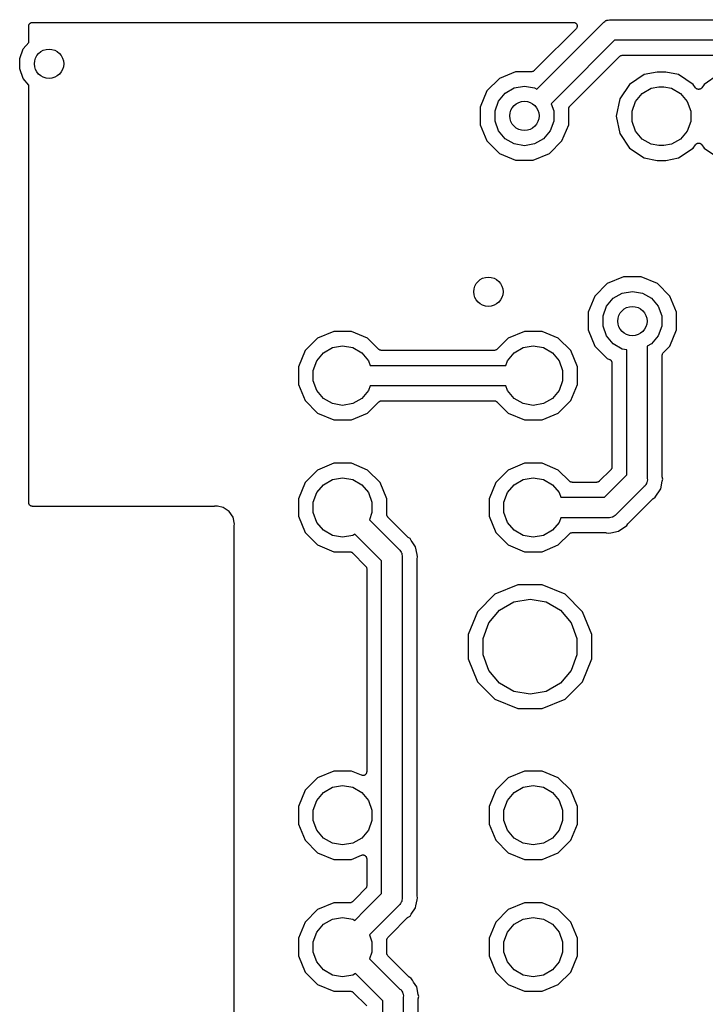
# Model space of a CAD drawing. Extents: x 66 to 115.1, y -104 to -36.9.
# Tile 5 of 8: x 66 to 89.4, y -70.5 to -36.9. Entities that reach past the tile are written whole.
import ezdxf

# ---------------------------------------------------------------- set-up
doc = ezdxf.new("R2010")
doc.units = 0
doc.header["$MEASUREMENT"] = 0
doc.layers.add('BLACK', color=7, linetype='CONTINUOUS')

msp = doc.modelspace()

# ---------------------------------------------------------------- linework, layer by layer
at = {"layer": 'BLACK', "linetype": 'CONTINUOUS'}
for p, q in [((66.3816, -36.9557), (66.3925, -36.9537)), ((66.3925, -36.9537), (66.4029, -36.9499)), ((66.4029, -36.9499), (66.4141, -36.9499)), ((66.4141, -36.9499), (66.425, -36.948)), ((66.425, -36.948), (84.872, -36.948)), ((84.872, -36.948), (84.8884, -36.9509)), ((84.8884, -36.9509), (84.9049, -36.9523)), ((84.9049, -36.9523), (84.91, -36.9547)), ((84.91, -36.9547), (84.9155, -36.9557)), ((85.8717, -36.9733), (85.9016, -36.9377)), ((85.9016, -36.9377), (85.9418, -36.9145)), ((85.9418, -36.9145), (85.9798, -36.8879)), ((85.9798, -36.8879), (85.9949, -36.8839)), ((85.9949, -36.8839), (86.0085, -36.876)), ((86.0085, -36.876), (86.0542, -36.868)), ((86.0542, -36.868), (86.099, -36.856)), ((86.099, -36.856), (86.1453, -36.86)), ((86.1453, -36.86), (104.395, -36.86)), ((66.298, -37.075), (66.2999, -37.0641)), ((66.298, -37.629), (66.298, -37.075)), ((66.2999, -37.0529), (66.3037, -37.0425)), ((66.2999, -37.0641), (66.2999, -37.0529)), ((66.3037, -37.0425), (66.3057, -37.0316)), ((66.3057, -37.0316), (66.3112, -37.0219)), ((66.3112, -37.0219), (66.315, -37.0115)), ((66.315, -37.0115), (66.3222, -37.003)), ((66.3222, -37.003), (66.3277, -36.9934)), ((66.3277, -36.9934), (66.3362, -36.9862)), ((66.3362, -36.9862), (66.3434, -36.9777)), ((66.3434, -36.9777), (66.353, -36.9722)), ((66.353, -36.9722), (66.3615, -36.965)), ((66.3615, -36.965), (66.3719, -36.9612)), ((66.3719, -36.9612), (66.3816, -36.9557)), ((84.9618, -37.1648), (83.6619, -38.4647)), ((83.9742, -38.8709), (85.8717, -36.9733)), ((84.9155, -36.9557), (84.9298, -36.964)), ((84.9298, -36.964), (84.9449, -36.971)), ((84.9449, -36.971), (84.9488, -36.9749)), ((84.9488, -36.9749), (84.9537, -36.9777)), ((84.9537, -36.9777), (84.9643, -36.9904)), ((84.9713, -37.1512), (84.9618, -37.1648)), ((84.9643, -36.9904), (84.9761, -37.0022)), ((84.982, -37.1385), (84.9713, -37.1512)), ((84.9761, -37.0022), (84.9784, -37.0072)), ((84.9784, -37.0072), (84.982, -37.0115)), ((84.982, -37.0115), (84.9877, -37.0271)), ((84.9839, -37.1332), (84.982, -37.1385)), ((84.9871, -37.1287), (84.9839, -37.1332)), ((84.9914, -37.1126), (84.9871, -37.1287)), ((84.9877, -37.0271), (84.9947, -37.0421)), ((84.9971, -37.0971), (84.9914, -37.1126)), ((84.9947, -37.0421), (84.9952, -37.0477)), ((84.9952, -37.0477), (84.9971, -37.0529)), ((84.9971, -37.0529), (84.9971, -37.0695)), ((84.9971, -37.0695), (84.9985, -37.0861)), ((84.9985, -37.0861), (84.9971, -37.0915)), ((84.9971, -37.0915), (84.9971, -37.0971)), ((86.275, -37.56), (84.4692, -39.3658)), ((104.265, -37.56), (86.275, -37.56)), ((65.99, -38.1837), (66.1106, -37.8523)), ((66.1106, -37.8523), (66.298, -37.629)), ((65.99, -38.5363), (65.99, -38.1837)), ((84.8753, -39.6781), (86.4482, -38.1052)), ((86.4482, -38.1052), (86.4528, -38.102)), ((86.4528, -38.102), (86.4564, -38.0977)), ((86.4564, -38.0977), (86.4708, -38.0894)), ((86.4708, -38.0894), (86.4844, -38.0799)), ((86.4844, -38.0799), (86.4898, -38.0785)), ((86.4898, -38.0785), (86.4946, -38.0757)), ((86.4946, -38.0757), (86.5109, -38.0728)), ((86.5109, -38.0728), (86.527, -38.0685)), ((86.527, -38.0685), (86.5325, -38.069)), ((86.5325, -38.069), (86.538, -38.068)), ((86.538, -38.068), (104.002, -38.068)), ((66.1106, -38.8677), (65.99, -38.5363)), ((82.9001, -38.632), (82.3458, -38.8616)), ((83.442, -38.632), (82.9001, -38.632)), ((83.4475, -38.631), (83.442, -38.632)), ((83.4531, -38.6315), (83.4475, -38.631)), ((83.4691, -38.6272), (83.4531, -38.6315)), ((83.4855, -38.6243), (83.4691, -38.6272)), ((83.4903, -38.6215), (83.4855, -38.6243)), ((83.4957, -38.6201), (83.4903, -38.6215)), ((83.5093, -38.6106), (83.4957, -38.6201)), ((83.5237, -38.6023), (83.5093, -38.6106)), ((83.5272, -38.598), (83.5237, -38.6023)), ((83.5318, -38.5948), (83.5272, -38.598)), ((83.6619, -38.4647), (83.5318, -38.5948)), ((83.6619, -38.4647), (83.6619, -38.4647)), ((66.298, -39.091), (66.1106, -38.8677)), ((82.3458, -38.8616), (81.9216, -39.2858)), ((83.6183, -39.2268), (83.9742, -38.8709)), ((83.9742, -38.8709), (83.9742, -38.8709)), ((87.2816, -38.7295), (86.7828, -39.0628)), ((87.7215, -38.642), (87.2816, -38.7295)), ((88.0185, -38.642), (87.7215, -38.642)), ((88.4584, -38.7295), (88.0185, -38.642)), ((88.9572, -39.0628), (88.4584, -38.7295)), ((89.8216, -38.7295), (89.3228, -39.0628)), ((66.298, -53.335), (66.298, -39.091)), ((81.9216, -39.2858), (81.692, -39.84)), ((82.5473, -39.3621), (82.8527, -39.1858)), ((82.8527, -39.1858), (83.2, -39.1246)), ((83.2, -39.1246), (83.5473, -39.1858)), ((83.5473, -39.1858), (83.6183, -39.2268)), ((86.7828, -39.0628), (86.4495, -39.5616)), ((87.2173, -39.3721), (87.5227, -39.1958)), ((87.5227, -39.1958), (87.7825, -39.15)), ((87.7825, -39.15), (87.9575, -39.15)), ((87.9575, -39.15), (88.2173, -39.1958)), ((88.2173, -39.1958), (88.5227, -39.3721)), ((89.0344, -39.1783), (88.9572, -39.0628)), ((89.044, -39.1883), (89.0344, -39.1783)), ((89.0522, -39.1995), (89.044, -39.1883)), ((89.0591, -39.2042), (89.0522, -39.1995)), ((89.0649, -39.2102), (89.0591, -39.2042)), ((89.0773, -39.2163), (89.0649, -39.2102)), ((89.0889, -39.224), (89.0773, -39.2163)), ((89.097, -39.226), (89.0889, -39.224)), ((89.1045, -39.2297), (89.097, -39.226)), ((89.1182, -39.2312), (89.1045, -39.2297)), ((89.1317, -39.2345), (89.1182, -39.2312)), ((89.14, -39.2336), (89.1317, -39.2345)), ((89.1483, -39.2345), (89.14, -39.2336)), ((89.1618, -39.2312), (89.1483, -39.2345)), ((89.1755, -39.2297), (89.1618, -39.2312)), ((89.183, -39.226), (89.1755, -39.2297)), ((89.1911, -39.224), (89.183, -39.226)), ((89.2027, -39.2163), (89.1911, -39.224)), ((89.2151, -39.2102), (89.2027, -39.2163)), ((89.2209, -39.2042), (89.2151, -39.2102)), ((89.2278, -39.1995), (89.2209, -39.2042)), ((89.236, -39.1883), (89.2278, -39.1995)), ((89.2456, -39.1783), (89.236, -39.1883)), ((89.3228, -39.0628), (89.2456, -39.1783)), ((82.2, -39.9637), (82.3206, -39.6323)), ((82.3206, -39.6323), (82.5473, -39.3621)), ((84.4692, -39.3658), (84.1123, -39.7227)), ((84.4692, -39.3658), (84.4692, -39.3658)), ((86.4495, -39.5616), (86.3325, -40.15)), ((86.87, -39.9737), (86.9906, -39.6423)), ((86.9906, -39.6423), (87.2173, -39.3721)), ((88.5227, -39.3721), (88.7494, -39.6423)), ((88.7494, -39.6423), (88.87, -39.9737)), ((81.692, -39.84), (81.692, -40.44)), ((82.2, -40.3163), (82.2, -39.9637)), ((84.1123, -39.7227), (84.2, -39.9637)), ((84.2, -39.9637), (84.2, -40.3163)), ((84.708, -39.898), (84.709, -39.8925)), ((84.708, -40.44), (84.708, -39.898)), ((84.7085, -39.8869), (84.7128, -39.8709)), ((84.709, -39.8925), (84.7085, -39.8869)), ((84.7128, -39.8709), (84.7157, -39.8546)), ((84.7157, -39.8546), (84.7185, -39.8497)), ((84.7185, -39.8497), (84.7199, -39.8443)), ((84.7199, -39.8443), (84.7294, -39.8307)), ((84.7294, -39.8307), (84.7377, -39.8164)), ((84.7377, -39.8164), (84.742, -39.8128)), ((84.742, -39.8128), (84.7452, -39.8082)), ((84.7452, -39.8082), (84.8753, -39.6781)), ((84.8753, -39.6781), (84.8753, -39.6781)), ((86.87, -40.3263), (86.87, -39.9737)), ((88.87, -39.9737), (88.87, -40.3263)), ((86.3325, -40.15), (86.4495, -40.7384)), ((81.692, -40.44), (81.9216, -40.9942)), ((82.3206, -40.6477), (82.2, -40.3163)), ((82.5473, -40.9179), (82.3206, -40.6477)), ((84.0794, -40.6477), (83.8527, -40.9179)), ((84.2, -40.3163), (84.0794, -40.6477)), ((84.4784, -40.9942), (84.708, -40.44)), ((86.9906, -40.6577), (86.87, -40.3263)), ((88.87, -40.3263), (88.7494, -40.6577)), ((82.8527, -41.0942), (82.5473, -40.9179)), ((83.8527, -40.9179), (83.5473, -41.0942)), ((86.4495, -40.7384), (86.7828, -41.2372)), ((87.2173, -40.9279), (86.9906, -40.6577)), ((87.5227, -41.1042), (87.2173, -40.9279)), ((88.5227, -40.9279), (88.2173, -41.1042)), ((88.7494, -40.6577), (88.5227, -40.9279)), ((81.9216, -40.9942), (82.3458, -41.4184)), ((83.2, -41.1554), (82.8527, -41.0942)), ((83.5473, -41.0942), (83.2, -41.1554)), ((84.0542, -41.4184), (84.4784, -40.9942)), ((86.7828, -41.2372), (87.2816, -41.5705)), ((87.7825, -41.15), (87.5227, -41.1042)), ((87.9575, -41.15), (87.7825, -41.15)), ((88.2173, -41.1042), (87.9575, -41.15)), ((88.4584, -41.5705), (88.9572, -41.2372)), ((88.9572, -41.2372), (89.0344, -41.1217)), ((89.0344, -41.1217), (89.044, -41.1117)), ((89.044, -41.1117), (89.0522, -41.1005)), ((89.0522, -41.1005), (89.0591, -41.0958)), ((89.0591, -41.0958), (89.0649, -41.0898)), ((89.0649, -41.0898), (89.0773, -41.0837)), ((89.0773, -41.0837), (89.0889, -41.076)), ((89.0889, -41.076), (89.097, -41.074)), ((89.097, -41.074), (89.1045, -41.0703)), ((89.1045, -41.0703), (89.1182, -41.0688)), ((89.1182, -41.0688), (89.1317, -41.0655)), ((89.1317, -41.0655), (89.14, -41.0664)), ((89.14, -41.0664), (89.1483, -41.0655)), ((89.1483, -41.0655), (89.1618, -41.0688)), ((89.1618, -41.0688), (89.1755, -41.0703)), ((89.1755, -41.0703), (89.183, -41.074)), ((89.183, -41.074), (89.1911, -41.076)), ((89.1911, -41.076), (89.2027, -41.0837)), ((89.2027, -41.0837), (89.2151, -41.0898)), ((89.2151, -41.0898), (89.2209, -41.0958)), ((89.2209, -41.0958), (89.2278, -41.1005)), ((89.2278, -41.1005), (89.236, -41.1117)), ((89.236, -41.1117), (89.2456, -41.1217)), ((89.2456, -41.1217), (89.3228, -41.2372)), ((89.3228, -41.2372), (89.8216, -41.5705)), ((82.3458, -41.4184), (82.9001, -41.648)), ((82.9001, -41.648), (83.5, -41.648)), ((83.5, -41.648), (84.0542, -41.4184)), ((87.2816, -41.5705), (87.7215, -41.658)), ((87.7215, -41.658), (88.0185, -41.658)), ((88.0185, -41.658), (88.4584, -41.5705)), ((86.58, -45.632), (86.0258, -45.8616)), ((87.18, -45.632), (86.58, -45.632)), ((87.7342, -45.8616), (87.18, -45.632)), ((86.0258, -45.8616), (85.6016, -46.2858)), ((88.1584, -46.2858), (87.7342, -45.8616)), ((85.6016, -46.2858), (85.372, -46.84)), ((86.2273, -46.3621), (86.5327, -46.1858)), ((86.5327, -46.1858), (86.88, -46.1246)), ((86.88, -46.1246), (87.2273, -46.1858)), ((87.2273, -46.1858), (87.5327, -46.3621)), ((88.388, -46.84), (88.1584, -46.2858)), ((85.88, -46.9637), (86.0006, -46.6323)), ((86.0006, -46.6323), (86.2273, -46.3621)), ((87.5327, -46.3621), (87.7594, -46.6323)), ((87.7594, -46.6323), (87.88, -46.9637)), ((85.372, -46.84), (85.372, -47.44)), ((85.88, -47.3163), (85.88, -46.9637)), ((87.88, -46.9637), (87.88, -47.3163)), ((88.388, -47.44), (88.388, -46.84)), ((86.0006, -47.6477), (85.88, -47.3163)), ((87.88, -47.3163), (87.7594, -47.6477)), ((76.7, -47.492), (76.1458, -47.7216)), ((77.3, -47.492), (76.7, -47.492)), ((77.8542, -47.7216), (77.3, -47.492)), ((83.2, -47.492), (82.6458, -47.7216)), ((83.8, -47.492), (83.2, -47.492)), ((84.3542, -47.7216), (83.8, -47.492)), ((85.372, -47.44), (85.6016, -47.9942)), ((86.2273, -47.9179), (86.0006, -47.6477)), ((87.7594, -47.6477), (87.5327, -47.9179)), ((88.1584, -47.9942), (88.388, -47.44)), ((76.1458, -47.7216), (75.7216, -48.1458)), ((76.6527, -48.0458), (77, -47.9846)), ((77, -47.9846), (77.3473, -48.0458)), ((78.2374, -48.1048), (77.8542, -47.7216)), ((82.6458, -47.7216), (82.2626, -48.1048)), ((83.1527, -48.0458), (83.5, -47.9846)), ((83.5, -47.9846), (83.8473, -48.0458)), ((84.7784, -48.1458), (84.3542, -47.7216)), ((85.6016, -47.9942), (86.0258, -48.4184)), ((86.5327, -48.0942), (86.2273, -47.9179)), ((87.5327, -47.9179), (87.39, -48.0003)), ((87.39, -48.0003), (87.39, -52.5147)), ((87.9352, -48.2174), (88.1584, -47.9942)), ((75.7216, -48.1458), (75.492, -48.7)), ((76.1206, -48.4923), (76.3473, -48.2221)), ((76.3473, -48.2221), (76.6527, -48.0458)), ((77.3473, -48.0458), (77.6527, -48.2221)), ((77.6527, -48.2221), (77.8794, -48.4923)), ((78.242, -48.108), (78.2374, -48.1048)), ((78.2456, -48.1123), (78.242, -48.108)), ((78.26, -48.1206), (78.2456, -48.1123)), ((78.2736, -48.1301), (78.26, -48.1206)), ((78.279, -48.1315), (78.2736, -48.1301)), ((78.2838, -48.1343), (78.279, -48.1315)), ((78.3001, -48.1372), (78.2838, -48.1343)), ((78.3162, -48.1415), (78.3001, -48.1372)), ((78.3217, -48.141), (78.3162, -48.1415)), ((78.3272, -48.142), (78.3217, -48.141)), ((82.1728, -48.142), (78.3272, -48.142)), ((82.1783, -48.141), (82.1728, -48.142)), ((82.1838, -48.1415), (82.1783, -48.141)), ((82.1999, -48.1372), (82.1838, -48.1415)), ((82.2162, -48.1343), (82.1999, -48.1372)), ((82.221, -48.1315), (82.2162, -48.1343)), ((82.2264, -48.1301), (82.221, -48.1315)), ((82.24, -48.1206), (82.2264, -48.1301)), ((82.2544, -48.1123), (82.24, -48.1206)), ((82.258, -48.108), (82.2544, -48.1123)), ((82.2626, -48.1048), (82.258, -48.108)), ((82.6206, -48.4923), (82.8473, -48.2221)), ((82.8473, -48.2221), (83.1527, -48.0458)), ((83.8473, -48.0458), (84.1527, -48.2221)), ((84.1527, -48.2221), (84.3794, -48.4923)), ((85.008, -48.7), (84.7784, -48.1458)), ((86.69, -48.1219), (86.5327, -48.0942)), ((86.69, -52.385), (86.69, -48.1219)), ((87.898, -48.3072), (87.899, -48.3017)), ((87.898, -52.433), (87.898, -48.3072)), ((87.8985, -48.2962), (87.9028, -48.2801)), ((87.899, -48.3017), (87.8985, -48.2962)), ((87.9028, -48.2801), (87.9057, -48.2638)), ((87.9057, -48.2638), (87.9085, -48.259)), ((87.9085, -48.259), (87.9099, -48.2536)), ((87.9099, -48.2536), (87.9194, -48.24)), ((87.9194, -48.24), (87.9277, -48.2256)), ((87.9277, -48.2256), (87.932, -48.222)), ((87.932, -48.222), (87.9352, -48.2174)), ((75.492, -48.7), (75.492, -49.3)), ((76, -48.8237), (76.1206, -48.4923)), ((77.8794, -48.4923), (77.9368, -48.65)), ((77.9368, -48.65), (82.5632, -48.65)), ((82.5632, -48.65), (82.6206, -48.4923)), ((84.3794, -48.4923), (84.5, -48.8237)), ((85.008, -49.3), (85.008, -48.7)), ((86.0258, -48.4184), (86.1036, -48.4507)), ((86.1036, -48.4507), (86.1106, -48.4551)), ((86.1106, -48.4551), (86.1185, -48.458)), ((86.1185, -48.458), (86.1291, -48.4669)), ((86.1291, -48.4669), (86.1408, -48.4744)), ((86.1408, -48.4744), (86.1459, -48.481)), ((86.1459, -48.481), (86.1523, -48.4863)), ((86.1523, -48.4863), (86.1592, -48.4983)), ((86.1592, -48.4983), (86.1677, -48.5093)), ((86.1677, -48.5093), (86.1702, -48.5173)), ((86.1702, -48.5173), (86.1743, -48.5245)), ((86.1743, -48.5245), (86.1767, -48.5382)), ((86.1767, -48.5382), (86.1809, -48.5514)), ((86.1809, -48.5514), (86.1805, -48.5598)), ((86.1805, -48.5598), (86.182, -48.568)), ((86.182, -48.568), (86.182, -52.122)), ((76, -49.1763), (76, -48.8237)), ((84.5, -48.8237), (84.5, -49.1763)), ((75.492, -49.3), (75.7216, -49.8542)), ((76.1206, -49.5077), (76, -49.1763)), ((77.9368, -49.35), (77.8794, -49.5077)), ((82.5632, -49.35), (77.9368, -49.35)), ((82.6206, -49.5077), (82.5632, -49.35)), ((84.5, -49.1763), (84.3794, -49.5077)), ((84.7784, -49.8542), (85.008, -49.3)), ((76.3473, -49.7779), (76.1206, -49.5077)), ((77.8794, -49.5077), (77.6527, -49.7779)), ((82.8473, -49.7779), (82.6206, -49.5077)), ((84.3794, -49.5077), (84.1527, -49.7779)), ((75.7216, -49.8542), (76.1458, -50.2784)), ((76.6527, -49.9542), (76.3473, -49.7779)), ((77, -50.0154), (76.6527, -49.9542)), ((77.3473, -49.9542), (77, -50.0154)), ((77.6527, -49.7779), (77.3473, -49.9542)), ((77.8542, -50.2784), (78.2374, -49.8952)), ((78.2374, -49.8952), (78.242, -49.892)), ((78.242, -49.892), (78.2456, -49.8877)), ((78.2456, -49.8877), (78.26, -49.8794)), ((78.26, -49.8794), (78.2736, -49.8699)), ((78.2736, -49.8699), (78.279, -49.8685)), ((78.279, -49.8685), (78.2838, -49.8657)), ((78.2838, -49.8657), (78.3001, -49.8628)), ((78.3001, -49.8628), (78.3162, -49.8585)), ((78.3162, -49.8585), (78.3217, -49.859)), ((78.3217, -49.859), (78.3272, -49.858)), ((78.3272, -49.858), (82.1728, -49.858)), ((82.1728, -49.858), (82.1783, -49.859)), ((82.1783, -49.859), (82.1838, -49.8585)), ((82.1838, -49.8585), (82.1999, -49.8628)), ((82.1999, -49.8628), (82.2162, -49.8657)), ((82.2162, -49.8657), (82.221, -49.8685)), ((82.221, -49.8685), (82.2264, -49.8699)), ((82.2264, -49.8699), (82.24, -49.8794)), ((82.24, -49.8794), (82.2544, -49.8877)), ((82.2544, -49.8877), (82.258, -49.892)), ((82.258, -49.892), (82.2626, -49.8952)), ((82.2626, -49.8952), (82.6458, -50.2784)), ((83.1527, -49.9542), (82.8473, -49.7779)), ((83.5, -50.0154), (83.1527, -49.9542)), ((83.8473, -49.9542), (83.5, -50.0154)), ((84.1527, -49.7779), (83.8473, -49.9542)), ((84.3542, -50.2784), (84.7784, -49.8542)), ((76.1458, -50.2784), (76.7, -50.508)), ((77.3, -50.508), (77.8542, -50.2784)), ((82.6458, -50.2784), (83.2, -50.508)), ((83.8, -50.508), (84.3542, -50.2784)), ((76.7, -50.508), (77.3, -50.508)), ((83.2, -50.508), (83.8, -50.508)), ((76.7, -51.992), (76.1458, -52.2216)), ((77.3, -51.992), (76.7, -51.992)), ((77.8542, -52.2216), (77.3, -51.992)), ((83.2, -51.992), (82.6458, -52.2216)), ((83.8, -51.992), (83.2, -51.992)), ((84.3542, -52.2216), (83.8, -51.992)), ((76.1458, -52.2216), (75.7216, -52.6458)), ((78.2784, -52.6458), (77.8542, -52.2216)), ((82.6458, -52.2216), (82.2216, -52.6458)), ((84.7374, -52.6048), (84.3542, -52.2216)), ((86.1448, -52.2118), (85.7518, -52.6048)), ((85.925, -53.15), (86.69, -52.385)), ((86.148, -52.2072), (86.1448, -52.2118)), ((86.1523, -52.2036), (86.148, -52.2072)), ((86.1606, -52.1893), (86.1523, -52.2036)), ((86.1701, -52.1757), (86.1606, -52.1893)), ((86.1715, -52.1703), (86.1701, -52.1757)), ((86.1743, -52.1654), (86.1715, -52.1703)), ((86.1772, -52.1491), (86.1743, -52.1654)), ((86.1815, -52.1331), (86.1772, -52.1491)), ((86.182, -52.122), (86.181, -52.1275)), ((86.181, -52.1275), (86.1815, -52.1331)), ((75.7216, -52.6458), (75.492, -53.2)), ((76.1206, -52.9923), (76.3473, -52.7221)), ((76.3473, -52.7221), (76.6527, -52.5458)), ((76.6527, -52.5458), (77, -52.4846)), ((77, -52.4846), (77.3473, -52.5458)), ((77.3473, -52.5458), (77.6527, -52.7221)), ((77.6527, -52.7221), (77.8794, -52.9923)), ((78.508, -53.2), (78.2784, -52.6458)), ((82.2216, -52.6458), (81.992, -53.2)), ((82.6206, -52.9923), (82.8473, -52.7221)), ((82.8473, -52.7221), (83.1527, -52.5458)), ((83.1527, -52.5458), (83.5, -52.4846)), ((83.5, -52.4846), (83.8473, -52.5458)), ((83.8473, -52.5458), (84.1527, -52.7221)), ((84.1527, -52.7221), (84.3794, -52.9923)), ((84.742, -52.608), (84.7374, -52.6048)), ((84.7456, -52.6123), (84.742, -52.608)), ((84.76, -52.6206), (84.7456, -52.6123)), ((84.7736, -52.6301), (84.76, -52.6206)), ((84.779, -52.6315), (84.7736, -52.6301)), ((84.7838, -52.6343), (84.779, -52.6315)), ((84.8001, -52.6372), (84.7838, -52.6343)), ((84.8162, -52.6415), (84.8001, -52.6372)), ((84.8217, -52.641), (84.8162, -52.6415)), ((84.8272, -52.642), (84.8217, -52.641)), ((85.662, -52.642), (84.8272, -52.642)), ((85.6675, -52.641), (85.662, -52.642)), ((85.6731, -52.6415), (85.6675, -52.641)), ((85.6891, -52.6372), (85.6731, -52.6415)), ((85.7054, -52.6343), (85.6891, -52.6372)), ((85.7103, -52.6315), (85.7054, -52.6343)), ((85.7157, -52.6301), (85.7103, -52.6315)), ((85.7293, -52.6206), (85.7157, -52.6301)), ((85.7436, -52.6123), (85.7293, -52.6206)), ((85.7472, -52.608), (85.7436, -52.6123)), ((85.7518, -52.6048), (85.7472, -52.608)), ((87.3355, -52.7182), (87.3123, -52.7584)), ((87.3621, -52.6802), (87.3355, -52.7182)), ((87.3661, -52.6651), (87.3621, -52.6802)), ((87.374, -52.6516), (87.3661, -52.6651)), ((87.382, -52.6058), (87.374, -52.6516)), ((87.394, -52.561), (87.382, -52.6058)), ((87.39, -52.5147), (87.394, -52.561)), ((87.8482, -52.8648), (87.9004, -52.6022)), ((87.9002, -52.4453), (87.898, -52.433)), ((87.9004, -52.4578), (87.9002, -52.4453)), ((87.9148, -52.53), (87.9004, -52.4578)), ((87.9004, -52.6022), (87.9148, -52.53)), ((87.9004, -52.6022), (87.9004, -52.6022)), ((76, -53.3237), (76.1206, -52.9923)), ((77.8794, -52.9923), (78, -53.3237)), ((82.5, -53.3237), (82.6206, -52.9923)), ((84.3794, -52.9923), (84.4368, -53.15)), ((87.2767, -52.7883), (86.3283, -53.7367)), ((87.3123, -52.7584), (87.2767, -52.7883)), ((87.6586, -53.1486), (87.8482, -52.8648)), ((66.2999, -53.3459), (66.298, -53.335)), ((66.2999, -53.3571), (66.2999, -53.3459)), ((66.3037, -53.3675), (66.2999, -53.3571)), ((66.3057, -53.3784), (66.3037, -53.3675)), ((66.3112, -53.3881), (66.3057, -53.3784)), ((66.315, -53.3985), (66.3112, -53.3881)), ((66.3222, -53.407), (66.315, -53.3985)), ((66.3277, -53.4166), (66.3222, -53.407)), ((66.3362, -53.4238), (66.3277, -53.4166)), ((75.492, -53.2), (75.492, -53.8)), ((76, -53.6763), (76, -53.3237)), ((78, -53.3237), (78, -53.6763)), ((78.508, -53.742), (78.508, -53.2)), ((81.992, -53.2), (81.992, -53.8)), ((82.5, -53.6763), (82.5, -53.3237)), ((84.4368, -53.15), (85.925, -53.15)), ((86.7453, -54.0381), (87.5781, -53.2053)), ((87.5781, -53.2053), (87.5883, -53.1981)), ((87.5883, -53.1981), (87.5973, -53.1895)), ((87.5973, -53.1895), (87.6586, -53.1486)), ((66.3434, -53.4323), (66.3362, -53.4238)), ((66.353, -53.4378), (66.3434, -53.4323)), ((66.3615, -53.445), (66.353, -53.4378)), ((66.3719, -53.4488), (66.3615, -53.445)), ((66.3816, -53.4543), (66.3719, -53.4488)), ((66.3925, -53.4563), (66.3816, -53.4543)), ((66.4029, -53.4601), (66.3925, -53.4563)), ((66.4141, -53.4601), (66.4029, -53.4601)), ((66.425, -53.462), (66.4141, -53.4601)), ((72.6176, -53.462), (66.425, -53.462)), ((72.6299, -53.4598), (72.6176, -53.462)), ((72.6424, -53.4596), (72.6299, -53.4598)), ((72.69, -53.4501), (72.6424, -53.4596)), ((72.7376, -53.4596), (72.69, -53.4501)), ((72.9272, -53.4973), (72.7376, -53.4596)), ((73.1283, -53.6317), (72.9272, -53.4973)), ((73.2627, -53.8328), (73.1283, -53.6317)), ((76.1206, -54.0077), (76, -53.6763)), ((78, -53.6763), (77.9123, -53.9173)), ((78.509, -53.7475), (78.508, -53.742)), ((78.5085, -53.7531), (78.509, -53.7475)), ((82.6206, -54.0077), (82.5, -53.6763)), ((86.3283, -53.7367), (86.2984, -53.7723)), ((73.3099, -54.07), (73.2627, -53.8328)), ((73.3004, -54.1176), (73.3099, -54.07)), ((75.492, -53.8), (75.7216, -54.3542)), ((76.3473, -54.2779), (76.1206, -54.0077)), ((77.9123, -53.9173), (78.9167, -54.9217)), ((78.5128, -53.7691), (78.5085, -53.7531)), ((78.5157, -53.7854), (78.5128, -53.7691)), ((78.5185, -53.7903), (78.5157, -53.7854)), ((78.5199, -53.7957), (78.5185, -53.7903)), ((78.5294, -53.8093), (78.5199, -53.7957)), ((78.5377, -53.8236), (78.5294, -53.8093)), ((78.542, -53.8272), (78.5377, -53.8236)), ((78.5452, -53.8318), (78.542, -53.8272)), ((79.2181, -54.5047), (78.5452, -53.8318)), ((81.992, -53.8), (82.2216, -54.3542)), ((82.8473, -54.2779), (82.6206, -54.0077)), ((84.3794, -54.0077), (84.1527, -54.2779)), ((84.4368, -53.85), (84.3794, -54.0077)), ((86.0547, -53.85), (84.4368, -53.85)), ((86.101, -53.854), (86.0547, -53.85)), ((86.1458, -53.842), (86.101, -53.854)), ((86.1916, -53.834), (86.1458, -53.842)), ((86.2051, -53.8261), (86.1916, -53.834)), ((86.2202, -53.8221), (86.2051, -53.8261)), ((86.2582, -53.7955), (86.2202, -53.8221)), ((86.2984, -53.7723), (86.2582, -53.7955)), ((86.6886, -54.1186), (86.7295, -54.0573)), ((86.7295, -54.0573), (86.7381, -54.0483)), ((86.7381, -54.0483), (86.7453, -54.0381)), ((73.298, -54.1424), (73.3002, -54.1301)), ((73.298, -103.605), (73.298, -54.1424)), ((73.3002, -54.1301), (73.3004, -54.1176)), ((75.7216, -54.3542), (76.1458, -54.7784)), ((76.6527, -54.4542), (76.3473, -54.2779)), ((77.4183, -54.4132), (77.3473, -54.4542)), ((78.33, -55.325), (77.4183, -54.4132)), ((82.2216, -54.3542), (82.6458, -54.7784)), ((83.1527, -54.4542), (82.8473, -54.2779)), ((84.1527, -54.2779), (83.8473, -54.4542)), ((84.3542, -54.7784), (84.7374, -54.3952)), ((84.7374, -54.3952), (84.742, -54.392)), ((84.742, -54.392), (84.7456, -54.3877)), ((84.7456, -54.3877), (84.76, -54.3794)), ((84.76, -54.3794), (84.7736, -54.3699)), ((84.7736, -54.3699), (84.779, -54.3685)), ((84.779, -54.3685), (84.7838, -54.3657)), ((84.7838, -54.3657), (84.8001, -54.3628)), ((84.8001, -54.3628), (84.8162, -54.3585)), ((84.8162, -54.3585), (84.8217, -54.359)), ((84.8217, -54.359), (84.8272, -54.358)), ((84.8272, -54.358), (85.973, -54.358)), ((85.973, -54.358), (85.9853, -54.3602)), ((85.9853, -54.3602), (85.9978, -54.3604)), ((85.9978, -54.3604), (86.07, -54.3748)), ((86.07, -54.3748), (86.1422, -54.3604)), ((86.1422, -54.3604), (86.4048, -54.3082)), ((86.1422, -54.3604), (86.1422, -54.3604)), ((86.4048, -54.3082), (86.6886, -54.1186)), ((77, -54.5154), (76.6527, -54.4542)), ((77.3473, -54.4542), (77, -54.5154)), ((79.2283, -54.5119), (79.2181, -54.5047)), ((79.2373, -54.5205), (79.2283, -54.5119)), ((79.2986, -54.5614), (79.2373, -54.5205)), ((79.3395, -54.6227), (79.2986, -54.5614)), ((79.3714, -54.6705), (79.3395, -54.6227)), ((79.3395, -54.6227), (79.3395, -54.6227)), ((79.4882, -54.8452), (79.3714, -54.6705)), ((83.5, -54.5154), (83.1527, -54.4542)), ((83.8473, -54.4542), (83.5, -54.5154)), ((76.1458, -54.7784), (76.7, -55.008)), ((76.7, -55.008), (77.242, -55.008)), ((77.242, -55.008), (77.2475, -55.009)), ((77.2475, -55.009), (77.2531, -55.0085)), ((77.2531, -55.0085), (77.2691, -55.0128)), ((77.2691, -55.0128), (77.2854, -55.0157)), ((77.2854, -55.0157), (77.2903, -55.0185)), ((77.2903, -55.0185), (77.2957, -55.0199)), ((77.2957, -55.0199), (77.3093, -55.0294)), ((77.3093, -55.0294), (77.3236, -55.0377)), ((77.3236, -55.0377), (77.3272, -55.042)), ((77.3272, -55.042), (77.3318, -55.0452)), ((77.3318, -55.0452), (77.7848, -55.4982)), ((78.9167, -54.9217), (78.9523, -54.9516)), ((78.9523, -54.9516), (78.9755, -54.9918)), ((78.9755, -54.9918), (79.0021, -55.0298)), ((79.0021, -55.0298), (79.0061, -55.0449)), ((79.0061, -55.0449), (79.014, -55.0584)), ((79.014, -55.0584), (79.022, -55.1042)), ((79.5404, -55.1078), (79.4882, -54.8452)), ((82.6458, -54.7784), (83.2, -55.008)), ((83.2, -55.008), (83.8, -55.008)), ((83.8, -55.008), (84.3542, -54.7784)), ((78.33, -66.675), (78.33, -55.325)), ((79.022, -55.1042), (79.034, -55.149)), ((79.034, -55.149), (79.03, -55.1953)), ((79.03, -55.1953), (79.03, -66.8047)), ((79.538, -55.277), (79.5402, -55.2647)), ((79.538, -66.723), (79.538, -55.277)), ((79.5402, -55.2647), (79.5404, -55.2522)), ((79.5548, -55.18), (79.5404, -55.1078)), ((79.5404, -55.1078), (79.5404, -55.1078)), ((79.5404, -55.2522), (79.5548, -55.18)), ((77.7848, -55.4982), (77.788, -55.5028)), ((77.788, -55.5028), (77.7923, -55.5064)), ((77.7923, -55.5064), (77.8006, -55.5207)), ((77.8006, -55.5207), (77.8101, -55.5343)), ((77.8101, -55.5343), (77.8115, -55.5397)), ((77.8115, -55.5397), (77.8143, -55.5446)), ((77.8143, -55.5446), (77.8172, -55.5609)), ((77.8172, -55.5609), (77.8215, -55.5769)), ((77.8215, -55.5769), (77.821, -55.5825)), ((77.821, -55.5825), (77.822, -55.588)), ((77.822, -55.588), (77.822, -62.5182)), ((82.9707, -56.142), (82.1959, -56.4629)), ((83.8093, -56.142), (82.9707, -56.142)), ((84.5841, -56.4629), (83.8093, -56.142)), ((82.1959, -56.4629), (81.6029, -57.0559)), ((82.3457, -57.0054), (82.8343, -56.7233)), ((82.8343, -56.7233), (83.39, -56.6253)), ((83.39, -56.6253), (83.9457, -56.7233)), ((83.9457, -56.7233), (84.4343, -57.0054)), ((85.1771, -57.0559), (84.5841, -56.4629)), ((81.6029, -57.0559), (81.282, -57.8307)), ((81.983, -57.4377), (82.3457, -57.0054)), ((84.4343, -57.0054), (84.797, -57.4377)), ((85.498, -57.8307), (85.1771, -57.0559)), ((81.79, -57.9679), (81.983, -57.4377)), ((84.797, -57.4377), (84.99, -57.9679)), ((81.282, -57.8307), (81.282, -58.6693)), ((81.79, -58.5321), (81.79, -57.9679)), ((84.99, -57.9679), (84.99, -58.5321)), ((85.498, -58.6693), (85.498, -57.8307)), ((81.282, -58.6693), (81.6029, -59.4441)), ((81.983, -59.0623), (81.79, -58.5321)), ((84.99, -58.5321), (84.797, -59.0623)), ((85.1771, -59.4441), (85.498, -58.6693)), ((82.3457, -59.4946), (81.983, -59.0623)), ((84.797, -59.0623), (84.4343, -59.4946)), ((81.6029, -59.4441), (82.1959, -60.0371)), ((84.5841, -60.0371), (85.1771, -59.4441)), ((82.8343, -59.7767), (82.3457, -59.4946)), ((83.39, -59.8747), (82.8343, -59.7767)), ((83.9457, -59.7767), (83.39, -59.8747)), ((84.4343, -59.4946), (83.9457, -59.7767)), ((82.1959, -60.0371), (82.9707, -60.358)), ((83.8093, -60.358), (84.5841, -60.0371)), ((82.9707, -60.358), (83.8093, -60.358)), ((76.1458, -62.7216), (75.7216, -63.1458)), ((76.7, -62.492), (76.1458, -62.7216)), ((77.3, -62.492), (76.7, -62.492)), ((77.6464, -62.6355), (77.3, -62.492)), ((77.6599, -62.6385), (77.6464, -62.6355)), ((77.6729, -62.6432), (77.6599, -62.6385)), ((77.6813, -62.6432), (77.6729, -62.6432)), ((77.6895, -62.645), (77.6813, -62.6432)), ((77.7032, -62.6432), (77.6895, -62.645)), ((77.7171, -62.6432), (77.7032, -62.6432)), ((77.7249, -62.6404), (77.7171, -62.6432)), ((77.7332, -62.6393), (77.7249, -62.6404)), ((77.7455, -62.6329), (77.7332, -62.6393)), ((77.7585, -62.6282), (77.7455, -62.6329)), ((77.7649, -62.6228), (77.7585, -62.6282)), ((77.7723, -62.6189), (77.7649, -62.6228)), ((77.7817, -62.6087), (77.7723, -62.6189)), ((77.7923, -62.5998), (77.7817, -62.6087)), ((77.7965, -62.5926), (77.7923, -62.5998)), ((77.8021, -62.5864), (77.7965, -62.5926)), ((77.8074, -62.5736), (77.8021, -62.5864)), ((77.8143, -62.5616), (77.8074, -62.5736)), ((77.8158, -62.5534), (77.8143, -62.5616)), ((77.819, -62.5457), (77.8158, -62.5534)), ((77.8196, -62.5318), (77.819, -62.5457)), ((77.822, -62.5182), (77.8196, -62.5318)), ((82.6458, -62.7216), (82.2216, -63.1458)), ((83.2, -62.492), (82.6458, -62.7216)), ((83.8, -62.492), (83.2, -62.492)), ((84.3542, -62.7216), (83.8, -62.492)), ((84.7784, -63.1458), (84.3542, -62.7216)), ((75.7216, -63.1458), (75.492, -63.7)), ((76.3473, -63.2221), (76.6527, -63.0458)), ((76.6527, -63.0458), (77, -62.9846)), ((77, -62.9846), (77.3473, -63.0458)), ((77.3473, -63.0458), (77.6527, -63.2221)), ((82.2216, -63.1458), (81.992, -63.7)), ((82.8473, -63.2221), (83.1527, -63.0458)), ((83.1527, -63.0458), (83.5, -62.9846)), ((83.5, -62.9846), (83.8473, -63.0458)), ((83.8473, -63.0458), (84.1527, -63.2221)), ((85.008, -63.7), (84.7784, -63.1458)), ((76, -63.8237), (76.1206, -63.4923)), ((76.1206, -63.4923), (76.3473, -63.2221)), ((77.6527, -63.2221), (77.8794, -63.4923)), ((77.8794, -63.4923), (78, -63.8237)), ((82.5, -63.8237), (82.6206, -63.4923)), ((82.6206, -63.4923), (82.8473, -63.2221)), ((84.1527, -63.2221), (84.3794, -63.4923)), ((84.3794, -63.4923), (84.5, -63.8237)), ((75.492, -63.7), (75.492, -64.3)), ((76, -64.1763), (76, -63.8237)), ((78, -63.8237), (78, -64.1763)), ((81.992, -63.7), (81.992, -64.3)), ((82.5, -64.1763), (82.5, -63.8237)), ((84.5, -63.8237), (84.5, -64.1763)), ((85.008, -64.3), (85.008, -63.7)), ((75.492, -64.3), (75.7216, -64.8542)), ((76.1206, -64.5077), (76, -64.1763)), ((78, -64.1763), (77.8794, -64.5077)), ((81.992, -64.3), (82.2216, -64.8542)), ((82.6206, -64.5077), (82.5, -64.1763)), ((84.5, -64.1763), (84.3794, -64.5077)), ((84.7784, -64.8542), (85.008, -64.3)), ((76.3473, -64.7779), (76.1206, -64.5077)), ((76.6527, -64.9542), (76.3473, -64.7779)), ((77.6527, -64.7779), (77.3473, -64.9542)), ((77.8794, -64.5077), (77.6527, -64.7779)), ((82.8473, -64.7779), (82.6206, -64.5077)), ((83.1527, -64.9542), (82.8473, -64.7779)), ((84.1527, -64.7779), (83.8473, -64.9542)), ((84.3794, -64.5077), (84.1527, -64.7779)), ((75.7216, -64.8542), (76.1458, -65.2784)), ((77, -65.0154), (76.6527, -64.9542)), ((77.3473, -64.9542), (77, -65.0154)), ((82.2216, -64.8542), (82.6458, -65.2784)), ((83.5, -65.0154), (83.1527, -64.9542)), ((83.8473, -64.9542), (83.5, -65.0154)), ((84.3542, -65.2784), (84.7784, -64.8542)), ((76.1458, -65.2784), (76.7, -65.508)), ((76.7, -65.508), (77.3, -65.508)), ((77.3, -65.508), (77.6464, -65.3645)), ((77.6464, -65.3645), (77.6599, -65.3615)), ((77.6599, -65.3615), (77.6729, -65.3568)), ((77.6729, -65.3568), (77.6813, -65.3568)), ((77.6813, -65.3568), (77.6895, -65.355)), ((77.6895, -65.355), (77.7032, -65.3568)), ((77.7032, -65.3568), (77.7171, -65.3568)), ((77.7171, -65.3568), (77.7249, -65.3596)), ((77.7249, -65.3596), (77.7332, -65.3607)), ((77.7332, -65.3607), (77.7455, -65.3671)), ((77.7455, -65.3671), (77.7585, -65.3718)), ((77.7585, -65.3718), (77.7649, -65.3772)), ((77.7649, -65.3772), (77.7723, -65.3811)), ((77.7723, -65.3811), (77.7817, -65.3913)), ((77.7817, -65.3913), (77.7923, -65.4002)), ((77.7923, -65.4002), (77.7965, -65.4074)), ((77.7965, -65.4074), (77.8021, -65.4136)), ((77.8021, -65.4136), (77.8074, -65.4264)), ((77.8074, -65.4264), (77.8143, -65.4384)), ((77.8143, -65.4384), (77.8158, -65.4466)), ((77.8158, -65.4466), (77.819, -65.4543)), ((77.819, -65.4543), (77.8196, -65.4682)), ((77.8196, -65.4682), (77.822, -65.4818)), ((77.822, -65.4818), (77.822, -66.412)), ((82.6458, -65.2784), (83.2, -65.508)), ((83.2, -65.508), (83.8, -65.508)), ((83.8, -65.508), (84.3542, -65.2784)), ((77.7848, -66.5018), (77.4619, -66.8247)), ((77.788, -66.4972), (77.7848, -66.5018)), ((77.7923, -66.4936), (77.788, -66.4972)), ((77.8006, -66.4793), (77.7923, -66.4936)), ((77.8101, -66.4657), (77.8006, -66.4793)), ((77.8115, -66.4603), (77.8101, -66.4657)), ((77.8143, -66.4554), (77.8115, -66.4603)), ((77.8172, -66.4391), (77.8143, -66.4554)), ((77.8215, -66.4231), (77.8172, -66.4391)), ((77.822, -66.412), (77.821, -66.4175)), ((77.821, -66.4175), (77.8215, -66.4231)), ((77.4619, -66.8247), (77.3318, -66.9548)), ((77.7742, -67.2309), (78.33, -66.675)), ((79.034, -66.851), (79.022, -66.8958)), ((79.03, -66.8047), (79.034, -66.851)), ((79.5402, -66.7353), (79.538, -66.723)), ((79.5404, -66.7478), (79.5402, -66.7353)), ((79.5548, -66.82), (79.5404, -66.7478)), ((79.5404, -66.8922), (79.5548, -66.82)), ((76.7, -66.992), (76.1458, -67.2216)), ((77.242, -66.992), (76.7, -66.992)), ((77.2475, -66.991), (77.242, -66.992)), ((77.2531, -66.9915), (77.2475, -66.991)), ((77.2691, -66.9872), (77.2531, -66.9915)), ((77.2854, -66.9843), (77.2691, -66.9872)), ((77.2903, -66.9815), (77.2854, -66.9843)), ((77.2957, -66.9801), (77.2903, -66.9815)), ((77.3093, -66.9706), (77.2957, -66.9801)), ((77.3236, -66.9623), (77.3093, -66.9706)), ((77.3272, -66.958), (77.3236, -66.9623)), ((77.3318, -66.9548), (77.3272, -66.958)), ((78.9167, -67.0783), (78.2691, -67.7258)), ((78.9523, -67.0484), (78.9167, -67.0783)), ((78.9755, -67.0082), (78.9523, -67.0484)), ((79.0021, -66.9702), (78.9755, -67.0082)), ((79.0061, -66.9551), (79.0021, -66.9702)), ((79.014, -66.9416), (79.0061, -66.9551)), ((79.022, -66.8958), (79.014, -66.9416)), ((79.3395, -67.3773), (79.4882, -67.1548)), ((79.4882, -67.1548), (79.5009, -67.0909)), ((79.5009, -67.0909), (79.5404, -66.8922)), ((79.5009, -67.0909), (79.5009, -67.0909)), ((79.5404, -66.8922), (79.5404, -66.8922)), ((83.2, -66.992), (82.6458, -67.2216)), ((83.8, -66.992), (83.2, -66.992)), ((84.3542, -67.2216), (83.8, -66.992)), ((76.1458, -67.2216), (75.7216, -67.6458)), ((76.6527, -67.5458), (77, -67.4846)), ((77, -67.4846), (77.3473, -67.5458)), ((77.4183, -67.5868), (77.7742, -67.2309)), ((77.7742, -67.2309), (77.7742, -67.2309)), ((78.6284, -68.085), (79.2181, -67.4953)), ((79.2181, -67.4953), (79.2283, -67.4881)), ((79.2283, -67.4881), (79.2373, -67.4795)), ((79.2373, -67.4795), (79.2986, -67.4386)), ((79.2986, -67.4386), (79.3395, -67.3773)), ((79.3395, -67.3773), (79.3395, -67.3773)), ((82.6458, -67.2216), (82.2216, -67.6458)), ((83.1527, -67.5458), (83.5, -67.4846)), ((83.5, -67.4846), (83.8473, -67.5458)), ((84.7784, -67.6458), (84.3542, -67.2216)), ((75.7216, -67.6458), (75.492, -68.2)), ((76.1206, -67.9923), (76.3473, -67.7221)), ((76.3473, -67.7221), (76.6527, -67.5458)), ((77.3473, -67.5458), (77.4183, -67.5868)), ((78.2691, -67.7258), (77.9123, -68.0827)), ((78.2691, -67.7258), (78.2691, -67.7258)), ((82.2216, -67.6458), (81.992, -68.2)), ((82.6206, -67.9923), (82.8473, -67.7221)), ((82.8473, -67.7221), (83.1527, -67.5458)), ((83.8473, -67.5458), (84.1527, -67.7221)), ((84.1527, -67.7221), (84.3794, -67.9923)), ((85.008, -68.2), (84.7784, -67.6458)), ((76, -68.3237), (76.1206, -67.9923)), ((77.9123, -68.0827), (78, -68.3237)), ((78.5199, -68.2043), (78.5294, -68.1907)), ((78.5294, -68.1907), (78.5377, -68.1764)), ((78.5377, -68.1764), (78.542, -68.1728)), ((78.542, -68.1728), (78.5452, -68.1682)), ((78.5452, -68.1682), (78.6284, -68.085)), ((78.6284, -68.085), (78.6284, -68.085)), ((82.5, -68.3237), (82.6206, -67.9923)), ((84.3794, -67.9923), (84.5, -68.3237)), ((75.492, -68.2), (75.492, -68.8)), ((76, -68.6763), (76, -68.3237)), ((78, -68.3237), (78, -68.6763)), ((78.508, -68.258), (78.509, -68.2525)), ((78.508, -68.712), (78.508, -68.258)), ((78.5085, -68.2469), (78.5128, -68.2309)), ((78.509, -68.2525), (78.5085, -68.2469)), ((78.5128, -68.2309), (78.5157, -68.2146)), ((78.5157, -68.2146), (78.5185, -68.2097)), ((78.5185, -68.2097), (78.5199, -68.2043)), ((81.992, -68.2), (81.992, -68.8)), ((82.5, -68.6763), (82.5, -68.3237)), ((84.5, -68.3237), (84.5, -68.6763)), ((85.008, -68.8), (85.008, -68.2)), ((75.492, -68.8), (75.7216, -69.3542)), ((76.1206, -69.0077), (76, -68.6763)), ((78, -68.6763), (77.9203, -68.8953)), ((78.509, -68.7175), (78.508, -68.712)), ((78.5085, -68.7231), (78.509, -68.7175)), ((78.5128, -68.7391), (78.5085, -68.7231)), ((78.5157, -68.7554), (78.5128, -68.7391)), ((78.5185, -68.7603), (78.5157, -68.7554)), ((78.5199, -68.7657), (78.5185, -68.7603)), ((78.5294, -68.7793), (78.5199, -68.7657)), ((78.5377, -68.7936), (78.5294, -68.7793)), ((78.542, -68.7972), (78.5377, -68.7936)), ((78.5452, -68.8018), (78.542, -68.7972)), ((79.2581, -69.5147), (78.5452, -68.8018)), ((81.992, -68.8), (82.2216, -69.3542)), ((82.6206, -69.0077), (82.5, -68.6763)), ((84.5, -68.6763), (84.3794, -69.0077)), ((84.7784, -69.3542), (85.008, -68.8)), ((76.3473, -69.2779), (76.1206, -69.0077)), ((77.9203, -68.8953), (78.9567, -69.9317)), ((82.8473, -69.2779), (82.6206, -69.0077)), ((84.3794, -69.0077), (84.1527, -69.2779)), ((75.7216, -69.3542), (76.1458, -69.7784)), ((76.6527, -69.4542), (76.3473, -69.2779)), ((77, -69.5154), (76.6527, -69.4542)), ((77.3473, -69.4542), (77, -69.5154)), ((77.4373, -69.4022), (77.3473, -69.4542)), ((78.37, -70.335), (77.4373, -69.4022)), ((79.2683, -69.5219), (79.2581, -69.5147)), ((79.2773, -69.5305), (79.2683, -69.5219)), ((79.3386, -69.5714), (79.2773, -69.5305)), ((82.2216, -69.3542), (82.6458, -69.7784)), ((83.1527, -69.4542), (82.8473, -69.2779)), ((83.5, -69.5154), (83.1527, -69.4542)), ((83.8473, -69.4542), (83.5, -69.5154)), ((84.1527, -69.2779), (83.8473, -69.4542)), ((84.3542, -69.7784), (84.7784, -69.3542)), ((76.1458, -69.7784), (76.7, -70.008)), ((79.3795, -69.6327), (79.3386, -69.5714)), ((79.4196, -69.6927), (79.3795, -69.6327)), ((79.3795, -69.6327), (79.3795, -69.6327)), ((79.5282, -69.8552), (79.4196, -69.6927)), ((79.5804, -70.1178), (79.5282, -69.8552)), ((82.6458, -69.7784), (83.2, -70.008)), ((83.8, -70.008), (84.3542, -69.7784)), ((76.7, -70.008), (77.272, -70.008)), ((77.272, -70.008), (77.2775, -70.009)), ((77.2775, -70.009), (77.2831, -70.0085)), ((77.2831, -70.0085), (77.2991, -70.0128)), ((77.2991, -70.0128), (77.3154, -70.0157)), ((77.3154, -70.0157), (77.3203, -70.0185)), ((77.3203, -70.0185), (77.3257, -70.0199)), ((77.3257, -70.0199), (77.3393, -70.0294)), ((77.3393, -70.0294), (77.3536, -70.0377)), ((77.3536, -70.0377), (77.3572, -70.042)), ((77.3572, -70.042), (77.3618, -70.0452)), ((77.3618, -70.0452), (77.8248, -70.5082)), ((78.9567, -69.9317), (78.9923, -69.9616)), ((78.9923, -69.9616), (79.0155, -70.0018)), ((79.0155, -70.0018), (79.0421, -70.0398)), ((79.0421, -70.0398), (79.0461, -70.0549)), ((79.0461, -70.0549), (79.054, -70.0684)), ((79.054, -70.0684), (79.062, -70.1142)), ((79.062, -70.1142), (79.074, -70.159)), ((79.074, -70.159), (79.07, -70.2053)), ((79.07, -70.2053), (79.07, -82.7647)), ((79.5948, -70.19), (79.5804, -70.1178)), ((79.5804, -70.1178), (79.5804, -70.1178)), ((79.5804, -70.2622), (79.5948, -70.19)), ((83.2, -70.008), (83.8, -70.008)), ((78.37, -82.635), (78.37, -70.335)), ((79.578, -70.287), (79.5802, -70.2747)), ((79.578, -82.683), (79.578, -70.287)), ((79.5802, -70.2747), (79.5804, -70.2622))]:
    msp.add_line(p, q, dxfattribs=at)
at = {"layer": 'BLACK'}
for centre in [(66.99, -38.36), (83.2, -40.14), (81.97, -46.14), (86.88, -47.14)]:
    msp.add_circle(centre, 0.5, dxfattribs=at)

doc.saveas('drawing.dxf')
